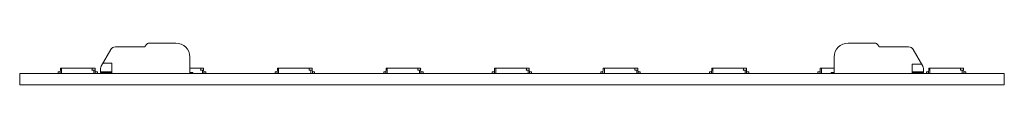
# Model space of a CAD drawing. Header units: millimetres. Extents: x -28 to 112, y 107 to 113.
import ezdxf

# ---------------------------------------------------------------- set-up
doc = ezdxf.new("R2010")
doc.units = ezdxf.units.MM

msp = doc.modelspace()

# ---------------------------------------------------------------- linework, layer by layer
at = {"color": 7, "linetype": 'Continuous', "lineweight": 15}
for p, q in [((-10.46, 112.08), (-10.35, 112.28)), ((-9.91, 112.53), (-6.12, 112.53)), ((93.27, 112.53), (89.48, 112.53)), ((93.82, 112.08), (93.71, 112.28)), ((-15.37, 111.6), (-16.72, 109.26)), ((-10.64, 111.98), (-14.72, 111.98)), ((98.08, 111.98), (94, 111.98)), ((100.08, 109.26), (98.73, 111.6)), ((-15.22, 109.65), (-16.49, 109.65)), ((-15.22, 108.18), (-15.22, 109.65)), ((-4.12, 108.18), (-4.12, 110.53)), ((87.48, 110.53), (87.48, 108.18)), ((98.58, 109.54), (99.92, 109.54)), ((98.58, 108.18), (98.58, 109.54)), ((-28.32, 108.18), (-28.32, 106.58)), ((-28.32, 108.18), (111.68, 108.18)), ((-22.57, 108.43), (-22.87, 108.43)), ((-22.87, 108.18), (-22.87, 108.43)), ((-22.57, 108.18), (-22.53, 108.98)), ((-22.57, 108.18), (-22.57, 108.43)), ((-17.61, 108.98), (-22.53, 108.98)), ((-22.37, 108.18), (-22.37, 108.98)), ((-18.04, 108.68), (-18.02, 108.86)), ((-17.6, 108.68), (-18.04, 108.68)), ((-18.02, 108.86), (-18, 108.98)), ((-18.02, 108.68), (-18.02, 108.86)), ((-17.77, 108.18), (-17.77, 108.68)), ((-17.57, 108.18), (-17.61, 108.98)), ((-17.61, 108.86), (-17.61, 108.68)), ((-17.57, 108.18), (-17.57, 108.43)), ((-17.27, 108.43), (-17.57, 108.43)), ((-17.27, 108.18), (-17.27, 108.43)), ((-16.82, 108.89), (-16.82, 108.43)), ((-16.82, 108.43), (-15.22, 108.43)), ((-16.82, 108.33), (-16.82, 108.18)), ((-15.22, 108.33), (-16.82, 108.33)), ((-2.18, 108.98), (-4.12, 108.98)), ((-3.72, 108.33), (-4.12, 108.33)), ((-3.72, 108.18), (-3.72, 108.33)), ((-2.6, 108.68), (-2.58, 108.86)), ((-2.16, 108.68), (-2.6, 108.68)), ((-2.59, 108.68), (-2.58, 108.86)), ((-2.58, 108.86), (-2.57, 108.98)), ((-2.33, 108.18), (-2.33, 108.68)), ((-2.13, 108.18), (-2.18, 108.98)), ((-2.17, 108.86), (-2.18, 108.68)), ((-2.13, 108.18), (-2.13, 108.43)), ((-1.83, 108.43), (-2.13, 108.43)), ((-1.83, 108.18), (-1.83, 108.43)), ((8, 108.18), (8, 108.43)), ((8.3, 108.43), (8, 108.43)), ((8.3, 108.18), (8.34, 108.98)), ((8.3, 108.18), (8.3, 108.43)), ((13.26, 108.98), (8.34, 108.98)), ((8.5, 108.18), (8.5, 108.98)), ((12.83, 108.68), (12.85, 108.86)), ((13.27, 108.68), (12.83, 108.68)), ((12.85, 108.86), (12.87, 108.98)), ((12.85, 108.68), (12.85, 108.86)), ((13.1, 108.18), (13.1, 108.68)), ((13.3, 108.18), (13.26, 108.98)), ((13.26, 108.86), (13.26, 108.68)), ((13.3, 108.18), (13.3, 108.43)), ((13.6, 108.43), (13.3, 108.43)), ((13.6, 108.18), (13.6, 108.43)), ((23.44, 108.18), (23.44, 108.43)), ((23.74, 108.43), (23.44, 108.43)), ((23.74, 108.18), (23.78, 108.98)), ((23.74, 108.18), (23.74, 108.43)), ((28.69, 108.98), (23.78, 108.98)), ((23.94, 108.18), (23.94, 108.98)), ((28.27, 108.68), (28.29, 108.86)), ((28.71, 108.68), (28.27, 108.68)), ((28.28, 108.68), (28.29, 108.86)), ((28.29, 108.86), (28.3, 108.98)), ((28.54, 108.18), (28.54, 108.68)), ((28.74, 108.18), (28.69, 108.98)), ((28.7, 108.86), (28.69, 108.68)), ((29.04, 108.43), (28.74, 108.43)), ((28.74, 108.18), (28.74, 108.43)), ((29.04, 108.18), (29.04, 108.43)), ((38.87, 108.18), (38.87, 108.43)), ((39.17, 108.43), (38.87, 108.43)), ((39.17, 108.18), (39.21, 108.98)), ((39.17, 108.18), (39.17, 108.43)), ((44.13, 108.98), (39.21, 108.98)), ((39.37, 108.18), (39.37, 108.98)), ((43.7, 108.68), (43.72, 108.86)), ((44.14, 108.68), (43.7, 108.68)), ((43.72, 108.86), (43.74, 108.98)), ((43.72, 108.68), (43.72, 108.86)), ((43.97, 108.18), (43.97, 108.68)), ((44.17, 108.18), (44.13, 108.98)), ((44.13, 108.86), (44.13, 108.68)), ((44.17, 108.18), (44.17, 108.43)), ((44.47, 108.43), (44.17, 108.43)), ((44.47, 108.18), (44.47, 108.43)), ((54.31, 108.18), (54.31, 108.43)), ((54.61, 108.43), (54.31, 108.43)), ((54.61, 108.18), (54.65, 108.98)), ((54.61, 108.18), (54.61, 108.43)), ((59.56, 108.98), (54.65, 108.98)), ((54.81, 108.18), (54.81, 108.98)), ((59.14, 108.68), (59.16, 108.86)), ((59.58, 108.68), (59.14, 108.68)), ((59.15, 108.68), (59.16, 108.86)), ((59.16, 108.86), (59.17, 108.98)), ((59.41, 108.18), (59.41, 108.68)), ((59.61, 108.18), (59.56, 108.98)), ((59.57, 108.86), (59.56, 108.68)), ((59.91, 108.43), (59.61, 108.43)), ((59.61, 108.18), (59.61, 108.43)), ((59.91, 108.18), (59.91, 108.43)), ((70.04, 108.43), (69.74, 108.43)), ((69.74, 108.18), (69.74, 108.43)), ((70.04, 108.18), (70.08, 108.98)), ((70.04, 108.18), (70.04, 108.43)), ((75, 108.98), (70.08, 108.98)), ((70.24, 108.18), (70.24, 108.98)), ((74.57, 108.68), (74.59, 108.86)), ((75.01, 108.68), (74.57, 108.68)), ((74.59, 108.86), (74.61, 108.98)), ((74.59, 108.68), (74.59, 108.86)), ((74.84, 108.18), (74.84, 108.68)), ((75.04, 108.18), (75, 108.98)), ((75, 108.86), (75, 108.68)), ((75.04, 108.18), (75.04, 108.43)), ((75.34, 108.43), (75.04, 108.43)), ((75.34, 108.18), (75.34, 108.43)), ((85.18, 108.18), (85.18, 108.43)), ((85.48, 108.43), (85.18, 108.43)), ((85.48, 108.18), (85.52, 108.98)), ((85.48, 108.18), (85.48, 108.43)), ((87.48, 108.98), (85.52, 108.98)), ((85.68, 108.18), (85.68, 108.98)), ((87.08, 108.33), (87.08, 108.18)), ((87.48, 108.33), (87.08, 108.33)), ((98.58, 108.43), (100.18, 108.43)), ((100.18, 108.33), (98.58, 108.33)), ((100.18, 108.43), (100.18, 108.89)), ((100.18, 108.18), (100.18, 108.33)), ((100.91, 108.43), (100.61, 108.43)), ((100.61, 108.18), (100.61, 108.43)), ((100.91, 108.18), (100.95, 108.98)), ((100.91, 108.18), (100.91, 108.43)), ((105.87, 108.98), (100.95, 108.98)), ((101.11, 108.18), (101.11, 108.98)), ((105.44, 108.68), (105.46, 108.86)), ((105.88, 108.68), (105.44, 108.68)), ((105.46, 108.86), (105.48, 108.98)), ((105.46, 108.68), (105.46, 108.86)), ((105.71, 108.18), (105.71, 108.68)), ((105.91, 108.18), (105.87, 108.98)), ((105.87, 108.86), (105.87, 108.68)), ((105.91, 108.18), (105.91, 108.43)), ((106.21, 108.43), (105.91, 108.43)), ((106.21, 108.18), (106.21, 108.43)), ((111.68, 108.18), (111.68, 106.58)), ((-28.32, 106.58), (111.68, 106.58))]:
    msp.add_line(p, q, dxfattribs=at)
for centre, radius, start, end in [((-10.64, 112.18), 0.2, 270, 330), ((-9.91, 112.03), 0.5, 90, 150), ((-6.12, 110.53), 2, 0, 90), ((89.48, 110.53), 2, 90, 180), ((93.27, 112.03), 0.5, 30, 90), ((94, 112.18), 0.2, 210, 270), ((-14.72, 111.23), 0.75, 90, 150), ((98.08, 111.23), 0.75, 30, 90)]:
    msp.add_arc(centre, radius, start, end, dxfattribs=at)
for points in [[(-16.82, 108.89), (-16.82, 108.95), (-16.81, 109.01), (-16.78, 109.13), (-16.76, 109.2), (-16.72, 109.26)], [(100.18, 108.89), (100.18, 108.95), (100.17, 109.01), (100.14, 109.13), (100.12, 109.2), (100.08, 109.26)]]:
    msp.add_open_spline(points, degree=3, knots=[0, 0, 0, 0, 0.5, 0.5, 1, 1, 1, 1], dxfattribs=at)

doc.saveas('drawing.dxf')
